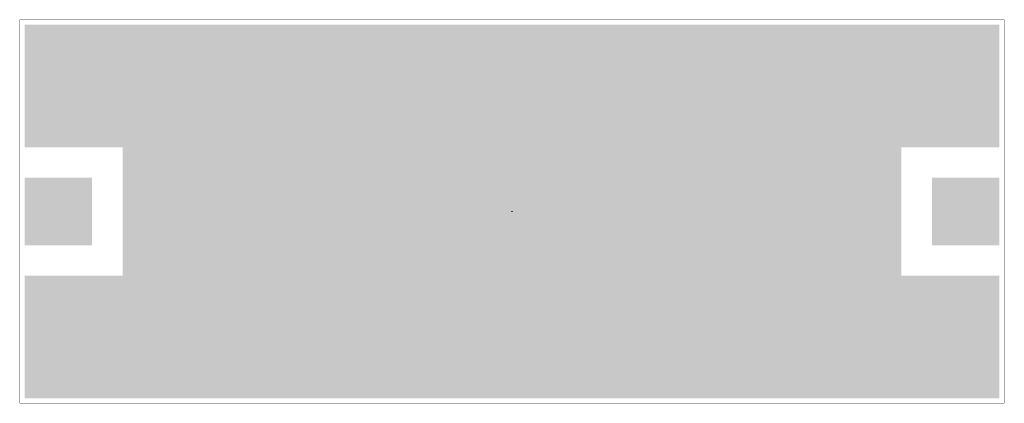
# Model space of a CAD drawing. Header units: millimetres. Extents: x 0 to 0.402, y 0 to 0.157.
import ezdxf

# ---------------------------------------------------------------- set-up
doc = ezdxf.new("R2010")
doc.units = ezdxf.units.MM
doc.layers.get('0').update_dxf_attribs({"linetype": 'CONTINUOUS', "lineweight": 0})
for name, color, linetype, lineweight in [('DEVICE_BOT', 9, 'CONTINUOUS', 0), ('DEVICE_PAD_MASTER', 10, 'CONTINUOUS', 0), ('DEVICE_PROFILE', 30, 'CONTINUOUS', 0)]:
    doc.layers.add(name, color=color, linetype=linetype, lineweight=lineweight)

# ---------------------------------------------------------------- blocks, each defined once
blk = doc.blocks.new('CUSTOM_2')
blk.add_solid([(-0.028, -0.01475), (-0.028, 0.01475), (0.028, -0.01475), (0.028, 0.01475)])
blk = doc.blocks.new('CUSTOM_3')
blk.add_solid([(-0.01475, -0.01475), (-0.01475, 0.01475), (0.01475, -0.01475), (0.01475, 0.01475)])
blk = doc.blocks.new('CUSTOM_1')
blk.add_solid([(-0.00025, -0.00025), (-0.00025, 0.00025), (0.00025, -0.00025), (0.00025, 0.00025)])

msp = doc.modelspace()

# ---------------------------------------------------------------- linework, layer by layer
at = {"layer": 'DEVICE_BOT'}
for points in [[(0.002, 0.1045), (0.002, 0.1545), (0.3995, 0.1045), (0.3995, 0.1545)], [(0.042, 0.052), (0.042, 0.1045), (0.3595, 0.052), (0.3595, 0.1045)], [(0.002, 0.0645), (0.002, 0.092), (0.0295, 0.0645), (0.0295, 0.092)], [(0.372, 0.0645), (0.372, 0.092), (0.3995, 0.0645), (0.3995, 0.092)], [(0.002, 0.002), (0.002, 0.052), (0.3995, 0.002), (0.3995, 0.052)]]:
    msp.add_solid(points, dxfattribs=at)
at = {"layer": 'DEVICE_PAD_MASTER'}
for points in [[(0.002, 0.0645), (0.002, 0.092), (0.0295, 0.0645), (0.0295, 0.092)], [(0.372, 0.0645), (0.372, 0.092), (0.3995, 0.0645), (0.3995, 0.092)]]:
    msp.add_solid(points, dxfattribs=at)
at = {"layer": 'DEVICE_PROFILE', "lineweight": 50, "const_width": 0.0001}
msp.add_lwpolyline([(0.4015, 0), (0.4015, 0.1565), (0, 0.1565), (0, 0), (0.4015, 0)], dxfattribs=at)

# ---------------------------------------------------------------- block references
at = {"layer": 'DEVICE_PAD_MASTER'}
for name, p in [('CUSTOM_2', (0.03, 0.12575)), ('CUSTOM_3', (0.08825, 0.12575)), ('CUSTOM_3', (0.13325, 0.12575)), ('CUSTOM_3', (0.17825, 0.12575)), ('CUSTOM_3', (0.22325, 0.12575)), ('CUSTOM_3', (0.26825, 0.12575)), ('CUSTOM_3', (0.31325, 0.12575)), ('CUSTOM_2', (0.3715, 0.12575)), ('CUSTOM_3', (0.06575, 0.07825)), ('CUSTOM_3', (0.11075, 0.07825)), ('CUSTOM_3', (0.15575, 0.07825)), ('CUSTOM_3', (0.20075, 0.07825)), ('CUSTOM_3', (0.24575, 0.07825)), ('CUSTOM_3', (0.29075, 0.07825)), ('CUSTOM_3', (0.33575, 0.07825)), ('CUSTOM_2', (0.03, 0.03076)), ('CUSTOM_3', (0.08825, 0.03075)), ('CUSTOM_3', (0.13325, 0.03075)), ('CUSTOM_3', (0.17825, 0.03075)), ('CUSTOM_3', (0.22325, 0.03075)), ('CUSTOM_3', (0.26825, 0.03075)), ('CUSTOM_3', (0.31325, 0.03075)), ('CUSTOM_2', (0.3715, 0.03075))]:
    msp.add_blockref(name, p, dxfattribs=at)
at = {"layer": 'DEVICE_PROFILE'}
msp.add_blockref('CUSTOM_1', (0.20075, 0.07825), dxfattribs=at)

doc.saveas('drawing.dxf')
